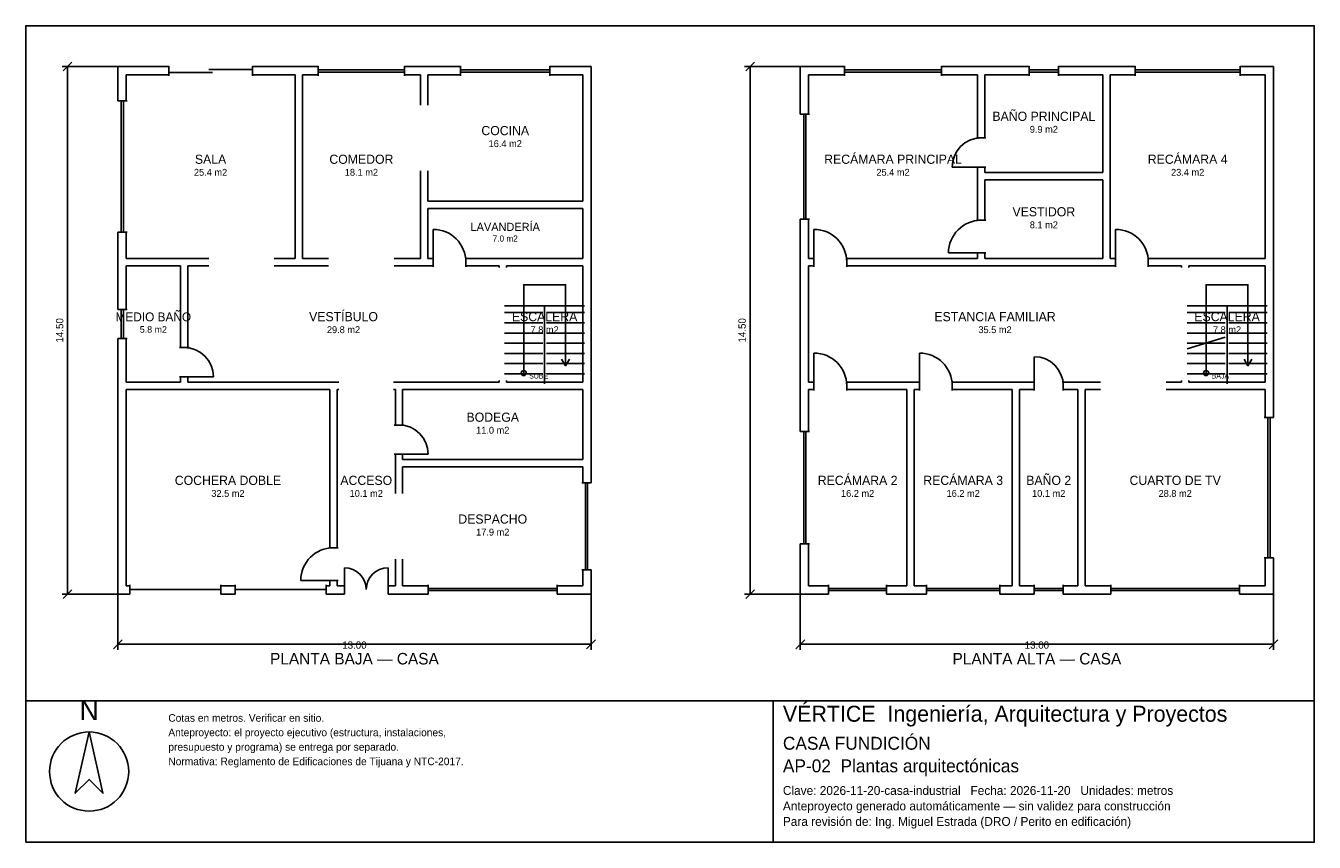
# Model space of a CAD drawing. Header units: metres. Extents: x -2.7 to 32.7, y -6.9 to 15.5.
import ezdxf
from ezdxf.enums import TextEntityAlignment as Align

# ---------------------------------------------------------------- set-up
doc = ezdxf.new("R2010")
doc.units = ezdxf.units.M
doc.header["$LTSCALE"] = 0.5
for name, color, linetype in [('A-AREA', 252, 'CONTINUOUS'), ('A-ESCALERA', 6, 'CONTINUOUS'), ('A-MUROS', 7, 'CONTINUOUS'), ('A-PUERTAS', 2, 'CONTINUOUS'), ('A-TEXTO', 3, 'CONTINUOUS'), ('A-VANOS', 4, 'CONTINUOUS'), ('COTAS', 8, 'CONTINUOUS'), ('LAMINA', 9, 'CONTINUOUS'), ('T-TITULO', 3, 'CONTINUOUS')]:
    doc.layers.add(name, color=color, linetype=linetype)
doc.styles.get("Standard").update_dxf_attribs({"font": 'txt', "width": 0.9})

msp = doc.modelspace()

# ---------------------------------------------------------------- linework, layer by layer
at = {"layer": 'A-ESCALERA'}
for p, q in [((10.5, 7.8), (12.7, 7.8)), ((11.6, 5.65), (11.6, 7.8)), ((29.25, 7.8), (31.45, 7.8)), ((30.35, 5.65), (30.35, 7.8)), ((10.5, 7.61), (11.55, 7.61)), ((11.65, 7.61), (12.7, 7.61)), ((29.25, 7.61), (30.3, 7.61)), ((30.4, 7.61), (31.45, 7.61)), ((10.5, 7.33), (11.55, 7.33)), ((11.65, 7.33), (12.7, 7.33)), ((29.25, 7.33), (30.3, 7.33)), ((30.4, 7.33), (31.45, 7.33)), ((10.5, 7.05), (11.55, 7.05)), ((10.5, 6.77), (11.55, 6.77)), ((11.65, 7.05), (12.7, 7.05)), ((11.65, 6.77), (12.7, 6.77)), ((29.25, 7.05), (30.3, 7.05)), ((29.25, 6.6175), (30.3, 6.94)), ((29.25, 6.77), (30.3, 6.77)), ((30.4, 7.05), (31.45, 7.05)), ((30.4, 6.77), (31.45, 6.77)), ((10.5, 6.49), (11.55, 6.49)), ((11.65, 6.49), (12.7, 6.49)), ((29.25, 6.49), (30.3, 6.49)), ((30.4, 6.49), (31.45, 6.49)), ((10.5, 6.21), (11.55, 6.21)), ((11.65, 6.21), (12.7, 6.21)), ((29.25, 6.21), (30.3, 6.21)), ((30.4, 6.21), (31.45, 6.21)), ((10.5, 5.93), (11.55, 5.93)), ((11.65, 5.93), (12.7, 5.93)), ((29.25, 5.93), (30.3, 5.93)), ((30.4, 5.93), (31.45, 5.93))]:
    msp.add_line(p, q, dxfattribs=at)
for points in [[(11.025, 5.95), (11.025, 8.375), (12.175, 8.375), (12.175, 6.15)], [(29.775, 5.95), (29.775, 8.375), (30.925, 8.375), (30.925, 6.15)], [(12.067, 6.33), (12.175, 6.15), (12.283, 6.33)], [(30.817, 6.33), (30.925, 6.15), (31.033, 6.33)]]:
    msp.add_lwpolyline(points, dxfattribs=at)
for centre in [(11.025, 5.95), (29.775, 5.95)]:
    msp.add_circle(centre, 0.07, dxfattribs=at)
at = {"layer": 'A-MUROS'}
for p, q in [((-0.125, 14.375), (1.273, 14.375)), ((-0.125, 13.43), (-0.125, 14.375)), ((1.273, 14.12), (1.273, 14.38)), ((3.573, 14.12), (3.573, 14.38)), ((3.573, 14.375), (5.383, 14.375)), ((5.383, 14.12), (5.383, 14.38)), ((7.75, 14.12), (7.75, 14.38)), ((7.75, 14.375), (9.291, 14.375)), ((9.291, 14.12), (9.291, 14.38)), ((11.745, 14.12), (11.745, 14.38)), ((11.745, 14.375), (12.875, 14.375)), ((12.875, 2.93), (12.875, 14.375)), ((18.625, 14.375), (19.84, 14.375)), ((18.625, 13.069), (18.625, 14.375)), ((19.84, 14.12), (19.84, 14.38)), ((22.505, 14.12), (22.505, 14.38)), ((22.505, 14.375), (24.916, 14.375)), ((24.916, 14.12), (24.916, 14.38)), ((25.716, 14.12), (25.716, 14.38)), ((25.716, 14.375), (27.829, 14.375)), ((27.829, 14.12), (27.829, 14.38)), ((30.707, 14.12), (30.707, 14.38)), ((30.707, 14.375), (31.625, 14.375)), ((31.625, 4.725), (31.625, 14.375)), ((0.1, 14.15), (1.273, 14.15)), ((0.1, 13.43), (0.1, 14.15)), ((3.573, 14.15), (4.745, 14.15)), ((4.745, 9.1), (4.745, 14.15)), ((4.945, 14.15), (5.383, 14.15)), ((4.945, 9.1), (4.945, 14.15)), ((7.75, 14.15), (8.188, 14.15)), ((8.188, 13.312), (8.188, 14.15)), ((8.387, 14.15), (9.291, 14.15)), ((8.387, 13.312), (8.387, 14.15)), ((11.745, 14.15), (12.649, 14.15)), ((12.649, 10.675), (12.649, 14.15)), ((18.85, 14.15), (19.84, 14.15)), ((18.85, 13.069), (18.85, 14.15)), ((22.505, 14.15), (23.495, 14.15)), ((23.495, 12.412), (23.495, 14.15)), ((23.695, 14.15), (24.916, 14.15)), ((23.695, 12.412), (23.695, 14.15)), ((25.716, 14.15), (26.938, 14.15)), ((26.938, 11.462), (26.938, 14.15)), ((27.137, 14.15), (27.829, 14.15)), ((27.137, 9.1), (27.137, 14.15)), ((30.707, 14.15), (31.399, 14.15)), ((31.399, 9.1), (31.399, 14.15)), ((-0.13, 13.43), (0.13, 13.43)), ((18.62, 13.069), (18.88, 13.069)), ((23.465, 12.412), (23.725, 12.412)), ((8.188, 9.1), (8.188, 11.512)), ((8.387, 10.675), (8.387, 11.512)), ((23.465, 11.612), (23.725, 11.612)), ((23.495, 10.15), (23.495, 11.612)), ((23.695, 11.462), (23.695, 11.612)), ((23.695, 11.462), (26.938, 11.462)), ((23.695, 11.263), (26.938, 11.263)), ((23.695, 10.15), (23.695, 11.263)), ((26.938, 9.1), (26.938, 11.263)), ((8.387, 10.675), (12.649, 10.675)), ((8.387, 10.475), (12.649, 10.475)), ((8.387, 9.1), (8.387, 10.475)), ((12.649, 9.1), (12.649, 10.475)), ((18.62, 10.181), (18.88, 10.181)), ((18.625, 4.34), (18.625, 10.181)), ((18.85, 9.1), (18.85, 10.181)), ((23.465, 10.15), (23.725, 10.15)), ((-0.13, 9.82), (0.13, 9.82)), ((-0.125, 7.7), (-0.125, 9.82)), ((0.1, 9.1), (0.1, 9.82)), ((23.465, 9.25), (23.725, 9.25)), ((23.495, 9.1), (23.495, 9.25)), ((23.695, 9.1), (23.695, 9.25)), ((0.1, 9.1), (2.373, 9.1)), ((0.1, 8.9), (1.6, 8.9)), ((0.1, 7.7), (0.1, 8.9)), ((1.6, 6.65), (1.6, 8.9)), ((1.8, 8.9), (2.373, 8.9)), ((1.8, 6.65), (1.8, 8.9)), ((4.173, 9.1), (4.745, 9.1)), ((4.173, 8.9), (5.666, 8.9)), ((4.945, 9.1), (5.666, 9.1)), ((7.466, 9.1), (8.188, 9.1)), ((7.466, 8.9), (8.537, 8.9)), ((8.387, 9.1), (8.537, 9.1)), ((8.537, 8.87), (8.537, 9.13)), ((9.437, 8.87), (9.437, 9.13)), ((9.437, 9.1), (12.649, 9.1)), ((9.437, 8.9), (10.35, 8.9)), ((10.35, 8.85), (10.35, 8.9)), ((10.55, 8.9), (12.65, 8.9)), ((10.55, 8.85), (10.55, 8.9)), ((12.65, 5.7), (12.65, 8.9)), ((18.85, 9.1), (19, 9.1)), ((18.85, 8.9), (19, 8.9)), ((18.85, 5.7), (18.85, 8.9)), ((19, 8.87), (19, 9.13)), ((19.9, 8.87), (19.9, 9.13)), ((19.9, 9.1), (23.495, 9.1)), ((19.9, 8.9), (27.287, 8.9)), ((23.695, 9.1), (26.938, 9.1)), ((27.137, 9.1), (27.287, 9.1)), ((27.287, 8.87), (27.287, 9.13)), ((28.187, 8.87), (28.187, 9.13)), ((28.187, 9.1), (31.399, 9.1)), ((28.187, 8.9), (29.1, 8.9)), ((29.1, 8.85), (29.1, 8.9)), ((29.3, 8.9), (31.4, 8.9)), ((29.3, 8.85), (29.3, 8.9)), ((31.4, 5.7), (31.4, 8.9)), ((-0.13, 7.7), (0.13, 7.7)), ((-0.13, 6.9), (0.13, 6.9)), ((-0.125, -0.125), (-0.125, 6.9)), ((0.1, 5.7), (0.1, 6.9)), ((1.57, 6.65), (1.83, 6.65)), ((0.1, 5.7), (1.6, 5.7)), ((1.57, 5.85), (1.83, 5.85)), ((1.6, 5.7), (1.6, 5.85)), ((1.8, 5.7), (1.8, 5.85)), ((1.8, 5.7), (5.95, 5.7)), ((7.45, 5.7), (10.35, 5.7)), ((10.35, 5.7), (10.35, 5.75)), ((10.55, 5.7), (10.55, 5.75)), ((10.55, 5.7), (12.65, 5.7)), ((18.85, 5.7), (19, 5.7)), ((19, 5.47), (19, 5.73)), ((19.9, 5.47), (19.9, 5.73)), ((19.9, 5.7), (21.9, 5.7)), ((21.9, 5.47), (21.9, 5.73)), ((22.8, 5.47), (22.8, 5.73)), ((22.8, 5.7), (25.05, 5.7)), ((25.05, 5.47), (25.05, 5.73)), ((25.85, 5.47), (25.85, 5.73)), ((25.85, 5.7), (26.875, 5.7)), ((28.675, 5.7), (29.1, 5.7)), ((29.1, 5.7), (29.1, 5.75)), ((29.3, 5.7), (29.3, 5.75)), ((29.3, 5.7), (31.4, 5.7)), ((0.1, 5.5), (5.7, 5.5)), ((0.1, 0.1), (0.1, 5.5)), ((5.7, 1.15), (5.7, 5.5)), ((5.9, 5.5), (5.95, 5.5)), ((5.9, 1.15), (5.9, 5.5)), ((7.45, 5.5), (7.5, 5.5)), ((7.5, 4.522), (7.5, 5.5)), ((7.7, 5.5), (12.65, 5.5)), ((7.7, 4.522), (7.7, 5.5)), ((12.65, 3.572), (12.65, 5.5)), ((18.85, 5.5), (19, 5.5)), ((18.85, 4.34), (18.85, 5.5)), ((19.9, 5.5), (21.55, 5.5)), ((21.55, 0.1), (21.55, 5.5)), ((21.75, 5.5), (21.9, 5.5)), ((21.75, 0.1), (21.75, 5.5)), ((22.8, 5.5), (24.45, 5.5)), ((24.45, 0.1), (24.45, 5.5)), ((24.65, 5.5), (25.05, 5.5)), ((24.65, 0.1), (24.65, 5.5)), ((25.85, 5.5), (26.25, 5.5)), ((26.25, 0.1), (26.25, 5.5)), ((26.45, 5.5), (26.875, 5.5)), ((26.45, 0.1), (26.45, 5.5)), ((28.675, 5.5), (31.4, 5.5)), ((31.4, 4.725), (31.4, 5.5)), ((31.37, 4.725), (31.63, 4.725)), ((7.47, 4.522), (7.73, 4.522)), ((18.62, 4.34), (18.88, 4.34)), ((7.47, 3.722), (7.73, 3.722)), ((7.5, 2.636), (7.5, 3.722)), ((7.7, 3.572), (7.7, 3.722)), ((7.7, 3.572), (12.65, 3.572)), ((7.7, 3.372), (12.65, 3.372)), ((7.7, 2.636), (7.7, 3.372)), ((12.65, 2.93), (12.65, 3.372)), ((12.62, 2.93), (12.88, 2.93)), ((5.67, 1.15), (5.93, 1.15)), ((18.62, 1.26), (18.88, 1.26)), ((18.625, -0.125), (18.625, 1.26)), ((18.85, 0.1), (18.85, 1.26)), ((7.5, 0.1), (7.5, 0.836)), ((7.7, 0.1), (7.7, 0.836)), ((31.37, 0.875), (31.63, 0.875)), ((31.4, 0.1), (31.4, 0.875)), ((31.625, -0.125), (31.625, 0.875)), ((12.62, 0.542), (12.88, 0.542)), ((12.65, 0.1), (12.65, 0.542)), ((12.875, -0.125), (12.875, 0.542)), ((0.1, 0.1), (0.2, 0.1)), ((0.2, -0.13), (0.2, 0.13)), ((2.7, -0.13), (2.7, 0.13)), ((2.7, 0.1), (3.1, 0.1)), ((3.1, -0.13), (3.1, 0.13)), ((5.6, -0.13), (5.6, 0.13)), ((5.6, 0.1), (5.7, 0.1)), ((5.67, 0.25), (5.93, 0.25)), ((5.7, 0.1), (5.7, 0.25)), ((5.9, 0.1), (5.9, 0.25)), ((5.9, 0.1), (6.1, 0.1)), ((6.1, -0.13), (6.1, 0.13)), ((7.3, -0.13), (7.3, 0.13)), ((7.3, 0.1), (7.5, 0.1)), ((7.7, 0.1), (8.405, 0.1)), ((8.405, -0.13), (8.405, 0.13)), ((11.945, -0.13), (11.945, 0.13)), ((11.945, 0.1), (12.65, 0.1)), ((18.85, 0.1), (19.402, 0.1)), ((19.402, -0.13), (19.402, 0.13)), ((20.997, -0.13), (20.997, 0.13)), ((20.997, 0.1), (21.55, 0.1)), ((21.75, 0.1), (22.095, 0.1)), ((22.095, -0.13), (22.095, 0.13)), ((24.105, -0.13), (24.105, 0.13)), ((24.105, 0.1), (24.45, 0.1)), ((24.65, 0.1), (25.05, 0.1)), ((25.05, -0.13), (25.05, 0.13)), ((25.85, -0.13), (25.85, 0.13)), ((25.85, 0.1), (26.25, 0.1)), ((26.45, 0.1), (27.155, 0.1)), ((27.155, -0.13), (27.155, 0.13)), ((30.695, -0.13), (30.695, 0.13)), ((30.695, 0.1), (31.4, 0.1)), ((-0.125, -0.125), (0.2, -0.125)), ((2.7, -0.125), (3.1, -0.125)), ((5.6, -0.125), (6.1, -0.125)), ((7.3, -0.125), (8.405, -0.125)), ((11.945, -0.125), (12.875, -0.125)), ((18.625, -0.125), (19.402, -0.125)), ((20.997, -0.125), (22.095, -0.125)), ((24.105, -0.125), (25.05, -0.125)), ((25.85, -0.125), (27.155, -0.125)), ((30.695, -0.125), (31.625, -0.125))]:
    msp.add_line(p, q, dxfattribs=at)
at = {"layer": 'A-PUERTAS'}
for p, q in [((23.595, 11.612), (22.795, 11.612)), ((8.537, 9), (8.537, 9.9)), ((19, 9), (19, 9.9)), ((27.287, 9), (27.287, 9.9)), ((23.595, 9.25), (22.695, 9.25)), ((19, 5.6), (19, 6.5)), ((21.9, 5.6), (21.9, 6.5)), ((25.05, 5.6), (25.05, 6.4)), ((1.7, 5.85), (2.5, 5.85)), ((7.6, 3.722), (8.4, 3.722)), ((6.1, 0), (6.1, 0.6)), ((7.3, 0), (7.3, 0.6)), ((5.8, 0.25), (4.9, 0.25))]:
    msp.add_line(p, q, dxfattribs=at)
for centre, radius, start, end in [((23.595, 11.612), 0.8, 90, 180), ((23.595, 9.25), 0.9, 90, 180), ((8.537, 9), 0.9, 0, 90), ((19, 9), 0.9, 0, 90), ((27.287, 9), 0.9, 0, 90), ((1.7, 5.85), 0.8, 0, 90), ((19, 5.6), 0.9, 0, 90), ((21.9, 5.6), 0.9, 0, 90), ((25.05, 5.6), 0.8, 0, 90), ((7.6, 3.722), 0.8, 0, 90), ((5.8, 0.25), 0.9, 90, 180), ((6.1, 0), 0.6, 0, 90), ((7.3, 0), 0.6, 90, 180)]:
    msp.add_arc(centre, radius, start, end, dxfattribs=at)
at = {"layer": 'A-VANOS'}
for p, q in [((1.273, 14.21), (2.473, 14.21)), ((2.373, 14.29), (3.573, 14.29)), ((5.383, 14.28), (7.75, 14.28)), ((5.383, 14.22), (7.75, 14.22)), ((9.291, 14.28), (11.745, 14.28)), ((9.291, 14.22), (11.745, 14.22)), ((19.84, 14.28), (22.505, 14.28)), ((19.84, 14.22), (22.505, 14.22)), ((24.916, 14.28), (25.716, 14.28)), ((24.916, 14.22), (25.716, 14.22)), ((27.829, 14.28), (30.707, 14.28)), ((27.829, 14.22), (30.707, 14.22)), ((-0.03, 9.82), (-0.03, 13.43)), ((0.03, 9.82), (0.03, 13.43)), ((18.72, 10.181), (18.72, 13.069)), ((18.78, 10.181), (18.78, 13.069)), ((-0.03, 6.9), (-0.03, 7.7)), ((0.03, 6.9), (0.03, 7.7)), ((31.47, 0.875), (31.47, 4.725)), ((31.53, 0.875), (31.53, 4.725)), ((18.72, 1.26), (18.72, 4.34)), ((18.78, 1.26), (18.78, 4.34)), ((12.72, 0.542), (12.72, 2.93)), ((12.78, 0.542), (12.78, 2.93)), ((0.2, 0), (2.7, 0)), ((3.1, 0), (5.6, 0)), ((8.405, 0.03), (11.945, 0.03)), ((19.402, 0.03), (20.997, 0.03)), ((22.095, 0.03), (24.105, 0.03)), ((25.05, 0.03), (25.85, 0.03)), ((27.155, 0.03), (30.695, 0.03)), ((8.405, -0.03), (11.945, -0.03)), ((19.402, -0.03), (20.997, -0.03)), ((22.095, -0.03), (24.105, -0.03)), ((25.05, -0.03), (25.85, -0.03)), ((27.155, -0.03), (30.695, -0.03))]:
    msp.add_line(p, q, dxfattribs=at)
at = {"layer": 'COTAS'}
for p, q in [((-0.125, 14.375), (-1.655, 14.375)), ((-1.625, 14.255), (-1.385, 14.495)), ((-1.505, -0.125), (-1.505, 14.375)), ((18.625, 14.375), (17.095, 14.375)), ((17.125, 14.255), (17.365, 14.495)), ((17.245, -0.125), (17.245, 14.375)), ((-0.125, -0.125), (-1.655, -0.125)), ((-1.625, -0.245), (-1.385, -0.005)), ((-0.125, -0.125), (-0.125, -1.655)), ((12.875, -0.125), (12.875, -1.655)), ((18.625, -0.125), (17.095, -0.125)), ((17.125, -0.245), (17.365, -0.005)), ((18.625, -0.125), (18.625, -1.655)), ((31.625, -0.125), (31.625, -1.655)), ((-0.245, -1.625), (-0.005, -1.385)), ((12.755, -1.625), (12.995, -1.385)), ((18.505, -1.625), (18.745, -1.385)), ((31.505, -1.625), (31.745, -1.385)), ((-0.125, -1.505), (12.875, -1.505)), ((18.625, -1.505), (31.625, -1.505))]:
    msp.add_line(p, q, dxfattribs=at)
at = {"layer": 'LAMINA'}
msp.add_line((17.877, -6.9443), (17.877, -3.0583), dxfattribs=at)
for points in [[(-2.655, -3.0583), (32.745, -3.0583), (32.745, 15.495), (-2.655, 15.495)], [(-2.655, -6.9443), (32.745, -6.9443), (32.745, -3.0583), (-2.655, -3.0583)], [(-0.9141, -3.9132), (-1.2949, -5.5997), (-0.9141, -5.2189), (-0.5333, -5.5997)]]:
    msp.add_lwpolyline(points, close=True, dxfattribs=at)
msp.add_circle((-0.9141, -5.0013), 1.0881, dxfattribs=at)

# ---------------------------------------------------------------- texts
at = {"layer": 'A-AREA'}
for s, height, p in [('9.9 m2', 0.189, (25.3165, 12.554)), ('16.4 m2', 0.189, (10.518, 12.1605)), ('25.4 m2', 0.189, (2.4225, 11.373)), ('18.1 m2', 0.189, (6.5665, 11.373)), ('25.4 m2', 0.189, (21.1725, 11.373)), ('23.4 m2', 0.189, (29.268, 11.373)), ('8.1 m2', 0.189, (25.3165, 9.9295)), ('7.0 m2', 0.1688, (10.518, 9.5625)), ('5.8 m2', 0.1821, (0.85, 7.0571)), ('29.8 m2', 0.189, (6.075, 7.048)), ('7.8 m2', 0.189, (11.6, 7.048)), ('35.5 m2', 0.189, (23.975, 7.048)), ('7.8 m2', 0.189, (30.35, 7.048)), ('11.0 m2', 0.189, (10.175, 4.284)), ('32.5 m2', 0.189, (2.9, 2.548)), ('10.1 m2', 0.189, (6.7, 2.548)), ('16.2 m2', 0.189, (20.2, 2.548)), ('16.2 m2', 0.189, (23.1, 2.548)), ('10.1 m2', 0.189, (25.45, 2.548)), ('28.8 m2', 0.189, (28.925, 2.548)), ('17.9 m2', 0.189, (10.175, 1.484))]:
    msp.add_text(s, height=height, dxfattribs=at).set_placement(p, align=Align.CENTER)
at = {"layer": 'A-ESCALERA'}
for s, p in [('SUBE', (11.175, 5.8)), ('BAJA', (29.925, 5.8))]:
    msp.add_text(s, height=0.14, dxfattribs=at).set_placement(p)
at = {"layer": 'A-TEXTO'}
for s, height, p in [('BAÑO PRINCIPAL', 0.252, (25.3165, 12.8816)), ('COCINA', 0.252, (10.518, 12.4881)), ('SALA', 0.252, (2.4225, 11.7006)), ('COMEDOR', 0.252, (6.5665, 11.7006)), ('RECÁMARA PRINCIPAL', 0.252, (21.1725, 11.7006)), ('RECÁMARA 4', 0.252, (29.268, 11.7006)), ('VESTIDOR', 0.252, (25.3165, 10.2571)), ('LAVANDERÍA', 0.225, (10.518, 9.855)), ('MEDIO BAÑO', 0.2429, (0.85, 7.3729)), ('VESTÍBULO', 0.252, (6.075, 7.3756)), ('ESCALERA', 0.252, (11.6, 7.3756)), ('ESTANCIA FAMILIAR', 0.252, (23.975, 7.3756)), ('ESCALERA', 0.252, (30.35, 7.3756)), ('BODEGA', 0.252, (10.175, 4.6116)), ('RECÁMARA 2', 0.252, (20.2, 2.8756)), ('RECÁMARA 3', 0.252, (23.1, 2.8756)), ('BAÑO 2', 0.252, (25.45, 2.8756)), ('COCHERA DOBLE', 0.252, (2.9, 2.8756)), ('ACCESO', 0.252, (6.7, 2.8756)), ('CUARTO DE TV', 0.252, (28.925, 2.8756)), ('DESPACHO', 0.252, (10.175, 1.8116))]:
    msp.add_text(s, height=height, dxfattribs=at).set_placement(p, align=Align.CENTER)
at = {"layer": 'COTAS'}
for p in [(-1.625, 7.125), (17.125, 7.125)]:
    msp.add_text('14.50', height=0.2, rotation=90, dxfattribs=at).set_placement(p, align=Align.CENTER)
for p in [(6.375, -1.625), (25.125, -1.625)]:
    msp.add_text('13.00', height=0.2, dxfattribs=at).set_placement(p, align=Align.CENTER)
at = {"layer": 'LAMINA'}
msp.add_text('N', height=0.544, dxfattribs=at).set_placement((-0.9141, -3.5868), align=Align.CENTER)
for s, height, p in [('VÉRTICE  Ingeniería, Arquitectura y Proyectos', 0.4393, (18.1473, -3.6328)), ('Cotas en metros. Verificar en sitio.', 0.2095, (1.262, -3.6328)), ('Anteproyecto: el proyecto ejecutivo (estructura, instalaciones,', 0.2095, (1.262, -4.0308)), ('presupuesto y programa) se entrega por separado.', 0.2095, (1.262, -4.4289)), ('CASA FUNDICIÓN', 0.3548, (18.1473, -4.4015)), ('Normativa: Reglamento de Edificaciones de Tijuana y NTC-2017.', 0.2095, (1.262, -4.8269)), ('AP-02  Plantas arquitectónicas', 0.3548, (18.1473, -5.0224)), ('Clave: 2026-11-20-casa-industrial   Fecha: 2026-11-20   Unidades: metros', 0.2433, (18.1473, -5.6433)), ('Anteproyecto generado automáticamente — sin validez para construcción', 0.2433, (18.1473, -6.0691)), ('Para revisión de: Ing. Miguel Estrada (DRO / Perito en edificación)', 0.2433, (18.1473, -6.4949))]:
    msp.add_text(s, height=height, dxfattribs=at).set_placement(p)
at = {"layer": 'T-TITULO'}
for s, p in [('PLANTA BAJA — CASA', (6.375, -2.0583)), ('PLANTA ALTA — CASA', (25.125, -2.0583))]:
    msp.add_text(s, height=0.3167, dxfattribs=at).set_placement(p, align=Align.CENTER)

doc.saveas('drawing.dxf')
